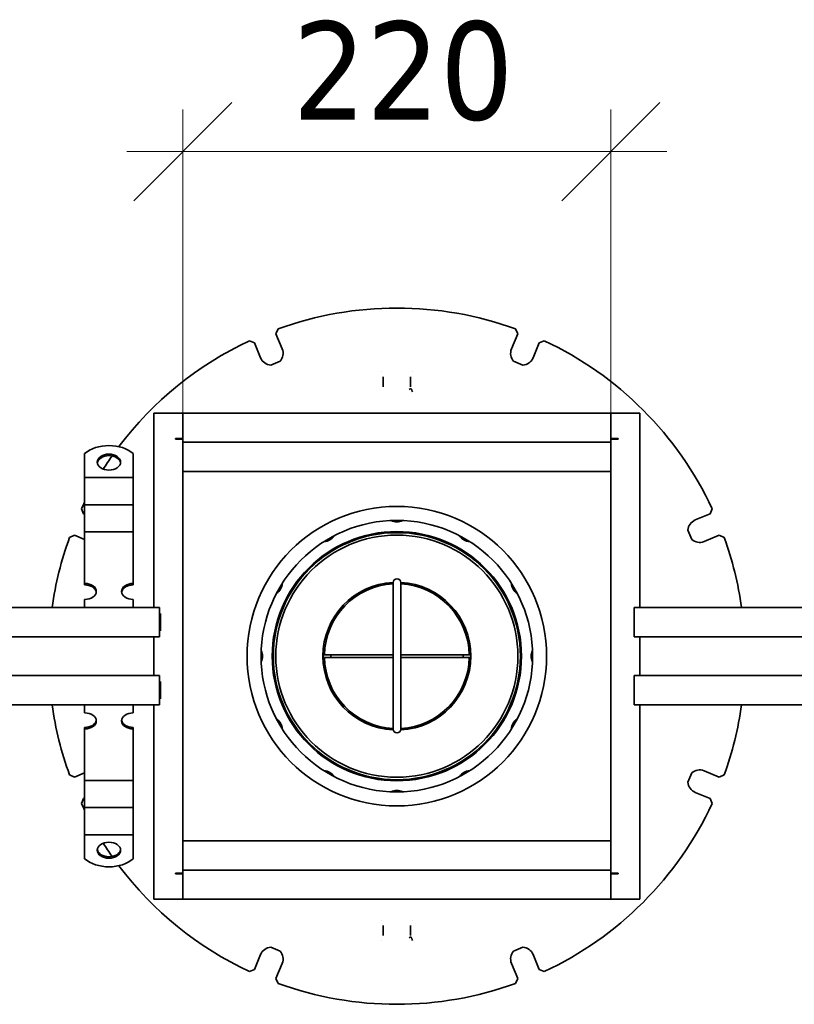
# Model space of a CAD drawing. Header units: millimetres. Extents: x -300186 to 535164, y -28581 to 763383.
# Tile 182 of 256: x 7047 to 7445, y 135185 to 135692. Entities that reach past the tile are written whole.
import ezdxf

# ---------------------------------------------------------------- set-up
doc = ezdxf.new("R2010")
doc.units = ezdxf.units.MM
doc.header["$LTSCALE"] = 10
doc.header["$PDSIZE"] = -4
doc.layers.add('Dimension (ISO)', color=5, linetype='Continuous', lineweight=9, true_color=0x0000ff)
doc.layers.add('Visible (ISO)', color=7, linetype='Continuous', lineweight=35)
doc.styles.add('Note Text (ISO)', font='tahoma.ttf')
doc.dimstyles.new('Default (ISO)', dxfattribs={"dimscale": 14.410965, "dimtxt": 3.5, "dimasz": 3.5, "dimexe": 1.5, "dimexo": 0, "dimgap": 1, "dimtad": 1, "dimrnd": 1e-08, "dimtxsty": 'Note Text (ISO)', "dimcen": 0.09, "dimdle": 10, "dimclrd": 256, "dimclre": 256, "dimclrt": 256, "dimazin": 2, "dimtfac": 1.001486, "dimtmove": 0, "dimatfit": 3, "dimfxl": 1, "dimtolj": 1, "dimlwd": -1, "dimlwe": -1, "dimarcsym": 0})

# ---------------------------------------------------------------- blocks, each defined once
blk = doc.blocks.new('_OBLIQUE')
at = {"color": 0, "linetype": 'ByBlock'}
blk.add_line((-0.5, -0.5), (0.5, 0.5), dxfattribs=at)
blk = doc.blocks.new('*D1149')
at = {"layer": 'Defpoints', "color": 0, "lineweight": -3, "transparency": 16777216}
for p in [(7350.57, 135623.76), (7130.57, 135474.34), (7350.57, 135474.34)]:
    blk.add_point(p, dxfattribs=at)
at = {"layer": 'Dimension (ISO)', "color": 0, "transparency": 16777216}
for p, q in [((7130.57, 135474.34), (7130.57, 135645.37)), ((7350.57, 135474.34), (7350.57, 135645.37)), ((7101.75, 135623.76), (7379.39, 135623.76))]:
    blk.add_line(p, q, dxfattribs=at)
at = {"layer": 'Dimension (ISO)', "color": 0, "transparency": 16777216, "xscale": 50.43837590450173, "yscale": 50.43837590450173, "zscale": 50.43837590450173, "rotation": 180}
blk.add_blockref('_OBLIQUE', (7130.57, 135623.76), dxfattribs=at)
at = {"layer": 'Dimension (ISO)', "color": 0, "transparency": 16777216, "xscale": 50.43837590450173, "yscale": 50.43837590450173, "zscale": 50.43837590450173}
blk.add_blockref('_OBLIQUE', (7350.57, 135623.76), dxfattribs=at)
at = {"layer": 'Dimension (ISO)', "color": 0, "transparency": 16777216, "insert": (7187.02, 135690.71), "char_height": 50.438, "attachment_point": 1, "style": 'Note Text (ISO)'}
blk.add_mtext('\\A1;220', dxfattribs=at)

msp = doc.modelspace()

# ---------------------------------------------------------------- linework, layer by layer
at = {"layer": 'Visible (ISO)'}
for p, q in [((7178.418, 135530.069, 159.59), (7179.529, 135532.609, 159.59)), ((7302.725, 135530.069, 159.59), (7301.614, 135532.609, 159.59)), ((7164.75, 135526.487, 159.59), (7167.332, 135525.476, 159.59)), ((7178.418, 135530.069, 159.59), (7181.633, 135522.309, 159.59)), ((7299.51, 135522.309, 159.59), (7302.725, 135530.069, 159.59)), ((7316.393, 135526.487, 159.59), (7313.811, 135525.476, 159.59)), ((7167.332, 135525.476, 159.59), (7170.546, 135517.716, 159.59)), ((7313.811, 135525.476, 159.59), (7310.597, 135517.716, 159.59)), ((7232.576, 135510.455, 159.59), (7232.571, 135510.469, 159.59)), ((7118.571, 135489.339, 159.59), (7115.571, 135489.339, 159.59)), ((7115.571, 135389.339, 159.59), (7115.571, 135489.339, 159.59)), ((7118.571, 135489.339, 159.59), (7130.571, 135489.339, 159.59)), ((7130.571, 135489.339, 159.59), (7130.571, 135476.239, 159.59)), ((7130.571, 135489.339, 159.59), (7350.571, 135489.339, 159.59)), ((7130.571, 135486.339, 159.59), (7130.571, 135477.339, 159.59)), ((7350.571, 135489.339, 159.59), (7362.571, 135489.339, 159.59)), ((7350.571, 135476.239, 159.59), (7350.571, 135489.339, 159.59)), ((7350.571, 135486.339, 159.59), (7350.571, 135477.339, 159.59)), ((7365.571, 135489.339, 159.59), (7362.571, 135489.339, 159.59)), ((7365.571, 135489.339, 159.59), (7365.571, 135389.339, 159.59)), ((7126.821, 135476.239, 159.59), (7130.571, 135476.239, 159.59)), ((7126.821, 135475.839, 159.59), (7126.821, 135476.239, 159.59)), ((7126.821, 135475.839, 159.59), (7127.571, 135475.839, 159.59)), ((7130.571, 135475.839, 159.59), (7127.571, 135475.839, 159.59)), ((7130.571, 135474.339, 159.59), (7130.571, 135476.239, 159.59)), ((7350.571, 135476.239, 159.59), (7354.321, 135476.239, 159.59)), ((7350.571, 135476.239, 159.59), (7350.571, 135474.339, 159.59)), ((7350.571, 135475.839, 159.59), (7353.571, 135475.839, 159.59)), ((7354.321, 135475.839, 159.59), (7353.571, 135475.839, 159.59)), ((7354.321, 135476.239, 159.59), (7354.321, 135475.839, 159.59)), ((7130.571, 135474.339, 159.59), (7130.571, 135254.339, 159.59)), ((7130.571, 135474.339, 159.59), (7350.571, 135474.339, 159.59)), ((7350.571, 135254.339, 159.59), (7350.571, 135474.339, 159.59)), ((7080.071, 135468.54, 159.59), (7080.071, 135457.296, 159.59)), ((7105.071, 135468.54, 159.59), (7105.071, 135457.296, 159.59)), ((7080.071, 135457.296, 159.59), (7080.071, 135456.215, 159.59)), ((7080.071, 135449.942, 159.59), (7080.071, 135456.215, 159.59)), ((7105.071, 135456.215, 159.59), (7080.071, 135456.215, 159.59)), ((7105.071, 135457.296, 159.59), (7105.071, 135456.215, 159.59)), ((7105.071, 135449.942, 159.59), (7105.071, 135456.215, 159.59)), ((7130.571, 135459.339, 159.59), (7350.571, 135459.339, 159.59)), ((7080.071, 135449.942, 159.59), (7080.071, 135446.444, 159.59)), ((7080.071, 135446.444, 159.59), (7080.071, 135442.23, 159.59)), ((7105.071, 135449.942, 159.59), (7105.071, 135446.444, 159.59)), ((7105.071, 135446.444, 159.59), (7105.071, 135442.23, 159.59)), ((7080.071, 135435.957, 159.59), (7080.071, 135442.23, 159.59)), ((7105.071, 135442.23, 159.59), (7080.071, 135442.23, 159.59)), ((7105.071, 135435.957, 159.59), (7105.071, 135442.23, 159.59)), ((7079.434, 135437.578, 159.59), (7078.423, 135440.16, 159.59)), ((7080.071, 135437.314, 159.59), (7079.434, 135437.578, 159.59)), ((7080.071, 135435.957, 159.59), (7080.071, 135432.459, 159.59)), ((7105.071, 135435.957, 159.59), (7105.071, 135432.459, 159.59)), ((7393.949, 135434.364, 159.59), (7401.709, 135437.578, 159.59)), ((7402.72, 135440.16, 159.59), (7401.709, 135437.578, 159.59)), ((7080.071, 135432.459, 159.59), (7080.071, 135428.245, 159.59)), ((7105.071, 135432.459, 159.59), (7105.071, 135428.245, 159.59)), ((7072.301, 135425.381, 159.59), (7074.842, 135426.492, 159.59)), ((7074.842, 135426.492, 159.59), (7080.071, 135424.326, 159.59)), ((7080.071, 135421.972, 159.59), (7080.071, 135428.245, 159.59)), ((7105.071, 135428.245, 159.59), (7080.071, 135428.245, 159.59)), ((7105.071, 135421.972, 159.59), (7105.071, 135428.245, 159.59)), ((7398.541, 135423.278, 159.59), (7406.301, 135426.492, 159.59)), ((7406.301, 135426.492, 159.59), (7408.842, 135425.381, 159.59)), ((7080.071, 135421.972, 159.59), (7080.071, 135418.474, 159.59)), ((7105.071, 135421.972, 159.59), (7105.071, 135418.474, 159.59)), ((7080.071, 135418.474, 159.59), (7080.071, 135415.34, 159.59)), ((7080.071, 135415.34, 159.59), (7080.071, 135401.713, 159.59)), ((7105.071, 135418.474, 159.59), (7105.071, 135415.34, 159.59)), ((7105.071, 135415.34, 159.59), (7105.071, 135401.713, 159.59)), ((7080.071, 135400.981, 159.59), (7080.071, 135401.713, 159.59)), ((7105.071, 135401.713, 159.59), (7105.071, 135400.981, 159.59)), ((7238.633, 135402.176, 159.59), (7238.633, 135394.322, 159.59)), ((7242.633, 135394.322, 159.59), (7242.633, 135402.176, 159.59)), ((7080.071, 135393.529, 159.59), (7080.071, 135389.339, 159.59)), ((7105.071, 135393.529, 159.59), (7105.071, 135389.339, 159.59)), ((7238.633, 135394.322, 159.59), (7238.633, 135334.8, 159.59)), ((7242.633, 135334.8, 159.59), (7242.633, 135394.322, 159.59)), ((4790.571, 135389.339, 159.59), (7115.571, 135389.339, 159.59)), ((7118.571, 135389.339, 159.59), (7115.571, 135389.339, 159.59)), ((7118.571, 135389.339, 159.59), (7118.571, 135374.339, 159.59)), ((7119.071, 135386.339, 159.59), (7119.071, 135377.339, 159.59)), ((7365.571, 135389.339, 159.59), (7362.571, 135389.339, 159.59)), ((7362.571, 135374.339, 159.59), (7362.571, 135389.339, 159.59)), ((7362.571, 135377.339, 159.59), (7362.571, 135386.339, 159.59)), ((7365.571, 135389.339, 159.59), (7837.253, 135389.339, 159.59)), ((7115.571, 135374.339, 159.59), (4775.571, 135374.339, 159.59)), ((7115.571, 135374.339, 159.59), (7118.571, 135374.339, 159.59)), ((7115.571, 135354.339, 159.59), (7115.571, 135374.339, 159.59)), ((7362.571, 135374.339, 159.59), (7365.571, 135374.339, 159.59)), ((7365.571, 135374.339, 159.59), (7365.571, 135354.339, 159.59)), ((7835.66, 135374.339, 159.59), (7365.571, 135374.339, 159.59)), ((7206.646, 135364.964, 159.59), (7202.646, 135364.964, 159.59)), ((7202.646, 135364.964, 159.59), (7202.646, 135363.714, 159.59)), ((7206.646, 135363.714, 159.59), (7206.646, 135364.964, 159.59)), ((7206.646, 135364.964, 159.59), (7238.633, 135364.964, 159.59)), ((7242.633, 135364.964, 159.59), (7274.62, 135364.964, 159.59)), ((7278.566, 135364.964, 159.59), (7274.62, 135364.964, 159.59)), ((7274.62, 135364.964, 159.59), (7274.62, 135363.714, 159.59)), ((7206.646, 135363.714, 159.59), (7202.646, 135363.714, 159.59)), ((7238.633, 135363.714, 159.59), (7206.646, 135363.714, 159.59)), ((7274.62, 135363.714, 159.59), (7242.633, 135363.714, 159.59)), ((7274.62, 135363.714, 159.59), (7278.566, 135363.714, 159.59)), ((4755.571, 135354.339, 159.59), (7115.571, 135354.339, 159.59)), ((7118.571, 135354.339, 159.59), (7115.571, 135354.339, 159.59)), ((7118.571, 135354.339, 159.59), (7118.571, 135339.339, 159.59)), ((7365.571, 135354.339, 159.59), (7362.571, 135354.339, 159.59)), ((7362.571, 135339.339, 159.59), (7362.571, 135354.339, 159.59)), ((7365.571, 135354.339, 159.59), (7833.536, 135354.339, 159.59)), ((7119.071, 135351.339, 159.59), (7119.071, 135342.339, 159.59)), ((7362.571, 135342.339, 159.59), (7362.571, 135351.339, 159.59)), ((7115.571, 135339.339, 159.59), (4755.571, 135339.339, 159.59)), ((7080.071, 135335.149, 159.59), (7080.071, 135339.339, 159.59)), ((7105.071, 135335.149, 159.59), (7105.071, 135339.339, 159.59)), ((7115.571, 135339.339, 159.59), (7118.571, 135339.339, 159.59)), ((7115.571, 135239.339, 159.59), (7115.571, 135339.339, 159.59)), ((7362.571, 135339.339, 159.59), (7365.571, 135339.339, 159.59)), ((7365.571, 135339.339, 159.59), (7365.571, 135239.339, 159.59)), ((7831.943, 135339.339, 159.59), (7365.571, 135339.339, 159.59)), ((7238.633, 135334.8, 159.59), (7238.633, 135326.889, 159.59)), ((7242.633, 135326.889, 159.59), (7242.633, 135334.8, 159.59)), ((7080.071, 135326.965, 159.59), (7080.071, 135327.696, 159.59)), ((7080.071, 135313.337, 159.59), (7080.071, 135326.965, 159.59)), ((7105.071, 135327.696, 159.59), (7105.071, 135326.965, 159.59)), ((7105.071, 135313.337, 159.59), (7105.071, 135326.965, 159.59)), ((7080.071, 135310.203, 159.59), (7080.071, 135313.337, 159.59)), ((7080.071, 135306.705, 159.59), (7080.071, 135310.203, 159.59)), ((7105.071, 135310.203, 159.59), (7105.071, 135313.337, 159.59)), ((7105.071, 135306.705, 159.59), (7105.071, 135310.203, 159.59)), ((7080.071, 135304.352, 159.59), (7074.842, 135302.186, 159.59)), ((7080.071, 135306.705, 159.59), (7080.071, 135300.432, 159.59)), ((7105.071, 135306.705, 159.59), (7105.071, 135300.432, 159.59)), ((7406.301, 135302.186, 159.59), (7398.541, 135305.4, 159.59)), ((7074.842, 135302.186, 159.59), (7072.301, 135303.296, 159.59)), ((7080.071, 135296.218, 159.59), (7080.071, 135300.432, 159.59)), ((7080.071, 135300.432, 159.59), (7105.071, 135300.432, 159.59)), ((7105.071, 135296.218, 159.59), (7105.071, 135300.432, 159.59)), ((7408.842, 135303.296, 159.59), (7406.301, 135302.186, 159.59)), ((7080.071, 135292.72, 159.59), (7080.071, 135296.218, 159.59)), ((7105.071, 135292.72, 159.59), (7105.071, 135296.218, 159.59)), ((7393.949, 135294.313, 159.59), (7401.709, 135291.099, 159.59)), ((7078.423, 135288.517, 159.59), (7079.434, 135291.099, 159.59)), ((7079.434, 135291.099, 159.59), (7080.071, 135291.363, 159.59)), ((7080.071, 135292.72, 159.59), (7080.071, 135286.447, 159.59)), ((7105.071, 135292.72, 159.59), (7105.071, 135286.447, 159.59)), ((7401.709, 135291.099, 159.59), (7402.72, 135288.517, 159.59)), ((7080.071, 135282.233, 159.59), (7080.071, 135286.447, 159.59)), ((7080.071, 135286.447, 159.59), (7105.071, 135286.447, 159.59)), ((7105.071, 135282.233, 159.59), (7105.071, 135286.447, 159.59)), ((7080.071, 135278.735, 159.59), (7080.071, 135282.233, 159.59)), ((7080.071, 135278.735, 159.59), (7080.071, 135272.462, 159.59)), ((7105.071, 135278.735, 159.59), (7105.071, 135282.233, 159.59)), ((7105.071, 135278.735, 159.59), (7105.071, 135272.462, 159.59)), ((7080.071, 135271.382, 159.59), (7080.071, 135272.462, 159.59)), ((7080.071, 135272.462, 159.59), (7105.071, 135272.462, 159.59)), ((7080.071, 135260.137, 159.59), (7080.071, 135271.382, 159.59)), ((7105.071, 135271.382, 159.59), (7105.071, 135272.462, 159.59)), ((7105.071, 135260.137, 159.59), (7105.071, 135271.382, 159.59)), ((7130.571, 135269.339, 159.59), (7350.571, 135269.339, 159.59)), ((7130.571, 135252.439, 159.59), (7130.571, 135254.339, 159.59)), ((7130.571, 135254.339, 159.59), (7350.571, 135254.339, 159.59)), ((7350.571, 135254.339, 159.59), (7350.571, 135252.439, 159.59)), ((7126.821, 135252.439, 159.59), (7126.821, 135252.839, 159.59)), ((7126.821, 135252.839, 159.59), (7127.571, 135252.839, 159.59)), ((7130.571, 135252.439, 159.59), (7126.821, 135252.439, 159.59)), ((7130.571, 135252.839, 159.59), (7127.571, 135252.839, 159.59)), ((7130.571, 135252.439, 159.59), (7130.571, 135239.339, 159.59)), ((7130.571, 135251.339, 159.59), (7130.571, 135242.339, 159.59)), ((7350.571, 135252.839, 159.59), (7353.571, 135252.839, 159.59)), ((7350.571, 135239.339, 159.59), (7350.571, 135252.439, 159.59)), ((7354.321, 135252.439, 159.59), (7350.571, 135252.439, 159.59)), ((7350.571, 135251.339, 159.59), (7350.571, 135242.339, 159.59)), ((7354.321, 135252.839, 159.59), (7353.571, 135252.839, 159.59)), ((7354.321, 135252.839, 159.59), (7354.321, 135252.439, 159.59)), ((7115.571, 135239.339, 159.59), (7118.571, 135239.339, 159.59)), ((7130.571, 135239.339, 159.59), (7118.571, 135239.339, 159.59)), ((7350.571, 135239.339, 159.59), (7130.571, 135239.339, 159.59)), ((7362.571, 135239.339, 159.59), (7350.571, 135239.339, 159.59)), ((7362.571, 135239.339, 159.59), (7365.571, 135239.339, 159.59)), ((7232.576, 135228.409, 159.59), (7232.571, 135228.423, 159.59)), ((7248.571, 135228.423, 159.59), (7248.567, 135228.409, 159.59)), ((7248.571, 135218.209, 159.59), (7248.569, 135218.217, 159.59)), ((7170.546, 135210.961, 159.59), (7167.332, 135203.201, 159.59)), ((7313.811, 135203.201, 159.59), (7310.597, 135210.961, 159.59)), ((7167.332, 135203.201, 159.59), (7164.75, 135202.19, 159.59)), ((7178.418, 135198.609, 159.59), (7181.633, 135206.369, 159.59)), ((7299.51, 135206.369, 159.59), (7302.725, 135198.609, 159.59)), ((7316.393, 135202.19, 159.59), (7313.811, 135203.201, 159.59)), ((7179.529, 135196.069, 159.59), (7178.418, 135198.609, 159.59)), ((7302.725, 135198.609, 159.59), (7301.614, 135196.069, 159.59))]:
    msp.add_line(p, q, dxfattribs=at)
at = {"layer": 'Visible (ISO)', "flags": 128}
msp.add_lwpolyline([(7248.571, 135500.255), (7248.571, 135500.255), (7248.571, 135500.256), (7248.571, 135500.256), (7248.571, 135500.256), (7248.571, 135500.257), (7248.571, 135500.257), (7248.571, 135500.257), (7248.57, 135500.258), (7248.57, 135500.258), (7248.57, 135500.258), (7248.57, 135500.259), (7248.57, 135500.259), (7248.57, 135500.259), (7248.57, 135500.26), (7248.57, 135500.26), (7248.57, 135500.26), (7248.569, 135500.261), (7248.569, 135500.261), (7248.569, 135500.261), (7248.569, 135500.262), (7248.569, 135500.262), (7248.569, 135500.262), (7248.569, 135500.262), (7248.569, 135500.263)], dxfattribs=at)
at = {"layer": 'Visible (ISO)'}
for radius in [77, 69.8, 64.078, 63.5, 62.25]:
    msp.add_circle((7240.571, 135364.339, 159.59), radius, dxfattribs=at)
for centre, radius, start, end in [((7240.571, 135364.339, 159.59), 179, 70.06104, 109.93896), ((7240.571, 135364.339, 159.59), 179, 115.06104, 142.99303), ((7240.571, 135364.339, 159.59), 179, 25.06104, 64.93896), ((7176.089, 135520.012, 159.59), 6, 317.86425, 22.5), ((7305.054, 135520.012, 159.59), 6, 157.5, 222.13575), ((7176.089, 135520.012, 159.59), 6, 202.5, 267.13575), ((7305.054, 135520.012, 159.59), 6, 272.86425, 337.5), ((7240.579, 135364.32, 159.59), 163.119, 111.59717, 113.40283), ((7240.564, 135364.32, 159.59), 163.119, 66.59717, 68.40283), ((7240.571, 135364.339, 159.59), 179, 144.87496, 147.48676), ((7240.571, 135364.339, 159.59), 179, 153.72096, 154.93896), ((7240.571, 135439.339, 159.59), 6, 241.23827, 298.76162), ((7396.245, 135428.821, 159.59), 6, 112.5, 177.13575), ((7240.571, 135364.339, 159.59), 179, 160.06104, 171.97156), ((7203.071, 135429.291, 159.59), 6, 271.23754, 328.76234), ((7278.071, 135429.291, 159.59), 6, 211.23882, 268.76113), ((7240.553, 135364.331, 159.59), 163.119, 21.59717, 23.40283), ((7240.571, 135364.339, 159.59), 179, 8.02844, 19.93896), ((7396.245, 135428.821, 159.59), 6, 227.86425, 292.5), ((7175.62, 135401.839, 159.59), 6, 301.23681, 358.76309), ((7240.571, 135364.339, 159.59), 38, 92.91883, 267.17395), ((7240.571, 135364.339, 159.59), 37.228, 92.98435, 179.03805), ((7240.633, 135402.176, 159.59), 2, 0, 180), ((7240.571, 135364.339, 159.59), 38, 273.01508, 86.89407), ((7240.571, 135364.339, 159.59), 37.228, 0.96195, 86.82521), ((7305.523, 135401.839, 159.59), 6, 181.23902, 238.76099), ((7165.571, 135364.339, 159.59), 6, 331.23627, 28.76366), ((7315.571, 135364.339, 159.59), 6, 151.23883, 208.76124), ((7240.571, 135364.339, 159.59), 37.228, 180.96195, 267.01565), ((7240.571, 135364.339, 159.59), 37.228, 273.17479, 359.03805), ((7240.571, 135364.339, 159.59), 179, 188.02846, 199.93896), ((7240.571, 135364.339, 159.59), 179, 340.06104, 351.97154), ((7175.62, 135326.839, 159.59), 6, 1.23608, 58.76391), ((7305.523, 135326.839, 159.59), 6, 121.23829, 178.76181), ((7240.633, 135326.889, 159.59), 2, 180, 0), ((7203.071, 135299.387, 159.59), 6, 31.23629, 88.76377), ((7278.071, 135299.387, 159.59), 6, 91.23756, 148.76256), ((7240.553, 135364.346, 159.59), 163.119, 336.59717, 338.40283), ((7396.245, 135299.857, 159.59), 6, 67.5, 132.13575), ((7396.245, 135299.857, 159.59), 6, 182.86425, 247.5), ((7240.571, 135289.339, 159.59), 6, 61.23683, 118.76328), ((7240.571, 135364.339, 159.59), 179, 205.06104, 206.27904), ((7240.571, 135364.339, 159.59), 179, 295.06104, 334.93896), ((7240.571, 135364.339, 159.59), 179, 212.51327, 215.12507), ((7240.571, 135364.339, 159.59), 179, 217.007, 244.93896), ((7176.089, 135208.665, 159.59), 6, 92.86425, 157.5), ((7240.579, 135364.357, 159.59), 163.119, 246.59717, 248.40283), ((7176.089, 135208.665, 159.59), 6, 337.5, 42.13575), ((7305.054, 135208.665, 159.59), 6, 137.86425, 202.5), ((7240.564, 135364.357, 159.59), 163.119, 291.59717, 293.40283), ((7305.054, 135208.665, 159.59), 6, 22.5, 87.13575), ((7240.571, 135364.339, 159.59), 179, 250.06104, 289.93896)]:
    msp.add_arc(centre, radius, start, end, dxfattribs=at)
for centre, major_axis, start_param, end_param in [((7092.571, 135461.728, 159.59), (-16, 0), 3.8157232, 5.6090548), ((7092.571, 135463.384, 159.59), (6, 0), 0.0894834, 3.0521092), ((7080.071, 135397.621, 159.59), (6, 0), 4.712389, 7.8539816), ((7080.071, 135396.889, 159.59), (6, 0), 0.0894834, 1.5707963), ((7105.071, 135397.621, 159.59), (-6, 0), 4.712389, 7.8539816), ((7105.071, 135396.889, 159.59), (-6, 0), 4.712389, 6.1937019), ((7080.071, 135331.057, 159.59), (6, 0), 4.712389, 7.8539816), ((7105.071, 135331.057, 159.59), (-6, 0), 4.712389, 7.8539816), ((7080.071, 135331.788, 159.59), (6, 0), 4.712389, 6.1937019), ((7105.071, 135331.788, 159.59), (-6, 0), 0.0894834, 1.5707963), ((7092.571, 135265.293, 159.59), (-6, 0), 0.0894834, 3.0521092), ((7092.571, 135266.949, 159.59), (16, 0), 3.8157232, 5.6090548)]:
    msp.add_ellipse(centre, major_axis=major_axis, ratio=0.6819984, start_param=start_param, end_param=end_param, dxfattribs=at)
for centre, major_axis in [((7092.571, 135464.115, 159.59), (-6, 0)), ((7092.571, 135264.562, 159.59), (6, 0))]:
    msp.add_ellipse(centre, major_axis=major_axis, ratio=0.6819984, dxfattribs=at)
for points, knots in [([(7233.571, 135507.927, 159.59), (7233.571, 135507.658, 159.59), (7233.571, 135506.771, 159.59), (7233.571, 135505.172, 159.59), (7233.571, 135503.704, 159.59), (7233.571, 135503.067, 159.59), (7233.571, 135502.797, 159.59)], [-0.65968217, -0.65968217, -0.65968217, -0.65968217, -0.50619766, -0.30371786, -0.20247796, -0.04897555, -0.04897555, -0.04897555, -0.04897555]), ([(7247.571, 135502.797, 159.59), (7247.571, 135503.067, 159.59), (7247.571, 135503.449, 159.59), (7247.571, 135503.897, 159.59), (7247.571, 135504.49, 159.59), (7247.571, 135505.198, 159.59), (7247.571, 135505.867, 159.59), (7247.571, 135505.867, 159.59), (7247.571, 135505.867, 159.59), (7247.571, 135505.867, 159.59), (7247.571, 135506.536, 159.59), (7247.571, 135507.164, 159.59), (7247.571, 135507.615, 159.59), (7247.571, 135507.615, 159.59), (7247.571, 135507.615, 159.59), (7247.571, 135507.615, 159.59), (7247.571, 135507.731, 159.59), (7247.571, 135507.836, 159.59), (7247.571, 135507.927, 159.59)], [-0.65967985, -0.65967985, -0.65967985, -0.65967985, -0.50619787, -0.50619787, -0.50619787, -0.30370046, -0.30370046, -0.30370046, -0.30369814, -0.30369814, -0.30369814, -0.10123222, -0.10123222, -0.10123222, -0.10122371, -0.10122371, -0.10122371, -0.0488606, -0.0488606, -0.0488606, -0.0488606]), ([(7247.759, 135502.037, 159.59), (7247.834, 135501.893, 159.59), (7247.937, 135501.73, 159.59), (7248.102, 135501.441, 159.59), (7248.156, 135501.339, 159.59), (7248.266, 135501.102, 159.59), (7248.321, 135500.966, 159.59), (7248.385, 135500.793, 159.59)], [-0.20615277, -0.20615277, -0.20615277, -0.20615277, -0.12832555, -0.12832555, -0.08466844, -0.08466844, -0.0412306, -0.0412306, -0.0412306, -0.0412306]), ([(7233.571, 135225.881, 159.59), (7233.571, 135225.61, 159.59), (7233.571, 135224.976, 159.59), (7233.571, 135223.509, 159.59), (7233.571, 135221.911, 159.59), (7233.571, 135221.021, 159.59), (7233.571, 135220.75, 159.59)], [-0.65963581, -0.65963581, -0.65963581, -0.65963581, -0.50618062, -0.4049445, -0.20247225, -0.04894157, -0.04894157, -0.04894157, -0.04894157]), ([(7247.571, 135220.75, 159.59), (7247.571, 135221.02, 159.59), (7247.571, 135221.402, 159.59), (7247.571, 135221.851, 159.59), (7247.571, 135222.443, 159.59), (7247.571, 135223.152, 159.59), (7247.571, 135223.821, 159.59), (7247.571, 135223.821, 159.59), (7247.571, 135223.821, 159.59), (7247.571, 135223.821, 159.59), (7247.571, 135224.489, 159.59), (7247.571, 135225.118, 159.59), (7247.571, 135225.568, 159.59), (7247.571, 135225.568, 159.59), (7247.571, 135225.568, 159.59), (7247.571, 135225.568, 159.59), (7247.571, 135225.685, 159.59), (7247.571, 135225.789, 159.59), (7247.571, 135225.881, 159.59)], [-0.65968104, -0.65968104, -0.65968104, -0.65968104, -0.5061977, -0.5061977, -0.5061977, -0.3037004, -0.3037004, -0.3037004, -0.30369804, -0.30369804, -0.30369804, -0.10123219, -0.10123219, -0.10123219, -0.10122374, -0.10122374, -0.10122374, -0.04886196, -0.04886196, -0.04886196, -0.04886196]), ([(7247.759, 135219.99, 159.59), (7247.839, 135219.836, 159.59), (7247.952, 135219.668, 159.59), (7248.057, 135219.479, 159.59), (7248.11, 135219.383, 159.59), (7248.159, 135219.287, 159.59), (7248.207, 135219.182, 159.59), (7248.212, 135219.172, 159.59), (7248.217, 135219.161, 159.59), (7248.222, 135219.15, 159.59), (7248.275, 135219.033, 159.59), (7248.328, 135218.905, 159.59), (7248.385, 135218.749, 159.59)], [-0.20614722, -0.20614722, -0.20614722, -0.20614722, -0.12820653, -0.12820653, -0.12820653, -0.08857845, -0.08857845, -0.08857845, -0.08446717, -0.08446717, -0.08446717, -0.0412295, -0.0412295, -0.0412295, -0.0412295])]:
    msp.add_open_spline(points, degree=3, knots=knots, dxfattribs=at)
for points in [[(7248.571, 135510.469, 159.59), (7248.57, 135510.464, 159.59), (7248.568, 135510.46, 159.59), (7248.567, 135510.455, 159.59)], [(7247.759, 135502.037, 159.59), (7247.677, 135501.982, 159.59), (7247.321, 135501.746, 159.59), (7246.946, 135501.497, 159.59)], [(7248.385, 135500.793, 159.59), (7248.446, 135500.629, 159.59), (7248.507, 135500.449, 159.59), (7248.568, 135500.266, 159.59)], [(7232.571, 135218.209, 159.59), (7232.573, 135218.213, 159.59), (7232.574, 135218.218, 159.59), (7232.576, 135218.222, 159.59)], [(7247.759, 135219.99, 159.59), (7247.675, 135219.935, 159.59), (7247.32, 135219.699, 159.59), (7246.946, 135219.45, 159.59)], [(7248.385, 135218.749, 159.59), (7248.448, 135218.579, 159.59), (7248.508, 135218.397, 159.59), (7248.569, 135218.217, 159.59)]]:
    msp.add_open_spline(points, degree=3, dxfattribs=at)

# ---------------------------------------------------------------- dimensions: what is measured, and where the dimension line sits
at = {"layer": 'Dimension (ISO)', "color": 0}
dim = msp.add_linear_dim(base=(7350.571, 135623.757, 159.59), p1=(7130.571, 135474.339, 159.59), p2=(7350.571, 135474.339, 159.59), angle=180, dimstyle='Default (ISO)', override={"dimgap": 1, "dimdec": 2, "dimblk1": 'OBLIQUE', "dimblk2": 'OBLIQUE', "dimsah": 1, "dimdle": 2, "dimclrd": 0, "dimclre": 0, "dimclrt": 0, "dimtol": 0, "dimlim": 0, "dimtp": 0, "dimtm": 0, "dimtdec": 2, "dimtofl": 0, "dimatfit": 1}, dxfattribs=at)
dim.commit()
dim.dimension.update_dxf_attribs({"geometry": '*D1149', "text_midpoint": (7240.571, 135623.757, 159.59), "dimtype": 160})

doc.saveas('drawing.dxf')
